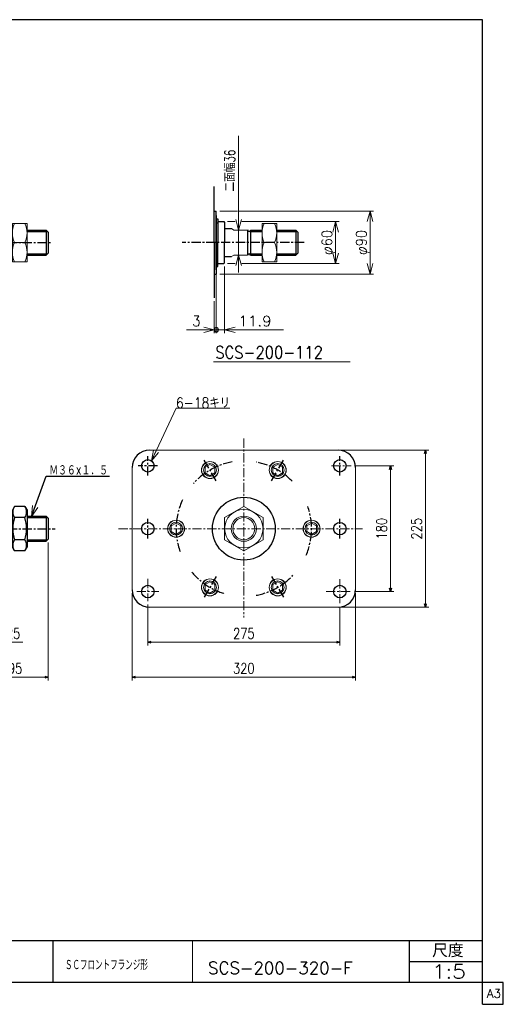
# Model space of a CAD drawing. Header units: millimetres. Extents: x -985 to 985, y -705 to 705.
# Tile 2 of 2: x 292 to 985, y -705 to 705. Entities that reach past the tile are written whole.
import ezdxf
from ezdxf.enums import TextEntityAlignment as Align

# ---------------------------------------------------------------- set-up
doc = ezdxf.new("R2010")
doc.units = ezdxf.units.MM
doc.header["$LTSCALE"] = 0.416667
doc.linetypes.add('CENTER', pattern=[50.8, 31.75, -6.35, 6.35, -6.35])
doc.layers.add('Layer0016', color=7, linetype='Continuous')
doc.layers.add('ZUWAKU', color=7, linetype='Continuous')
doc.styles.add('dcStyle0', font='txt.shx', dxfattribs={"width": 0.8, "bigfont": 'bigfont'})
doc.dimstyles.new('DaDimRotatedStyle', dxfattribs={"dimtxt": 15, "dimasz": 5.000003, "dimexe": 5, "dimexo": 1.666667, "dimgap": 5, "dimtad": 3, "dimdsep": 46, "dimtxsty": 'dcStyle0', "dimblk1": 'OPEN30', "dimblk2": 'OPEN30', "dimsah": 1, "dimcen": 0.09, "dimclrd": 4, "dimclre": 4, "dimclrt": 4, "dimadec": 0, "dimazin": 2, "dimtfac": 1, "dimtdec": 4, "dimtmove": 0, "dimatfit": 0, "dimfxl": 1, "dimarcsym": 0})

# ---------------------------------------------------------------- blocks, each defined once
blk = doc.blocks.new('DC_GROUP_Φ200_5')
at = {"color": 4, "linetype": 'Continuous', "lineweight": 18}
for p, q in [((309.5, -6.3), (310.8, 9.2)), ((309.5, -6.3), (314.6, 7.9)), ((318.4, 6.5), (309.5, -6.3))]:
    blk.add_line(p, q, dxfattribs=at)
blk = doc.blocks.new('DC_GROUP_Φ200_15')
at = {"color": 4, "linetype": 'Continuous', "lineweight": 25}
for p, q in [((285, 7.8), (281.9, 2.6)), ((281.9, 2.6), (281.9, -50.4)), ((299.9, 7.8), (285, 7.8)), ((299.9, 7.8), (302.9, 2.6)), ((302.9, 2.6), (302.9, -50.4)), ((299.9, -8), (285, -8)), ((299.9, -39.8), (285, -39.8)), ((285, -55.7), (281.9, -50.4)), ((299.9, -55.7), (285, -55.7)), ((299.9, -55.7), (302.9, -50.4))]:
    blk.add_line(p, q, dxfattribs=at)
for centre, radius, start, end in [((296.6, -0.1), 14.1, 145.6111, 214.3889), ((288.3, -0.1), 14.1, 325.6111, 34.3889), ((335.1, -23.9), 52.5, 162.4111, 197.5889), ((249.8, -23.9), 52.5, 342.4111, 17.5889), ((296.6, -47.7), 14.1, 145.6111, 214.3889), ((288.3, -47.7), 14.1, 325.6111, 34.3889)]:
    blk.add_arc(centre, radius, start, end, dxfattribs=at)
blk = doc.blocks.new('DC_GROUP_Φ200_26')
at = {"color": 4, "linetype": 'Continuous', "lineweight": 13}
for p, q in [((660.5, 413.3), (639.5, 413.3)), ((639.5, 413.3), (639.5, 358.3)), ((660.5, 358.3), (660.5, 413.3)), ((642.5, 385.8), (657.5, 385.8)), ((639.5, 358.3), (660.5, 358.3))]:
    blk.add_line(p, q, dxfattribs=at)
for centre, start, end in [((672.1, 399.5), 155.068, 204.932), ((627.9, 399.5), 335.068, 24.932), ((672.1, 372), 155.068, 204.932), ((627.9, 372), 335.068, 24.932)]:
    blk.add_arc(centre, 32.6, start, end, dxfattribs=at)
blk = doc.blocks.new('DC_GROUP_Φ200_34')
at = {"color": 4, "linetype": 'Continuous', "lineweight": 18}
for p, q in [((555.9, 264.9), (570.9, 260.9)), ((570.9, 260.9), (555.9, 256.9)), ((570.9, 260.9), (555.9, 260.9))]:
    blk.add_line(p, q, dxfattribs=at)
blk = doc.blocks.new('DC_GROUP_Φ200_35')
at = {"color": 4, "linetype": 'Continuous', "lineweight": 18}
for p, q in [((585.8, 260.9), (600.8, 264.9)), ((600.8, 256.9), (585.8, 260.9)), ((585.8, 260.9), (600.8, 260.9))]:
    blk.add_line(p, q, dxfattribs=at)
blk = doc.blocks.new('DC_GROUP_Φ200_37')
at = {"color": 4, "linetype": 'Continuous', "lineweight": 25}
for start, end in [(0, 180), (180, 0)]:
    blk.add_arc((573.9, 260.9), 3.12, start, end, dxfattribs=at)
blk = doc.blocks.new('DC_GROUP_Φ200_36')
at = {"color": 4, "linetype": 'Continuous', "lineweight": 18}
blk.add_line((580.2, 260.9), (586.4, 260.9), dxfattribs=at)
at = {"linetype": 'Continuous'}
blk.add_blockref('DC_GROUP_Φ200_37', (0, 0), dxfattribs=at)
blk = doc.blocks.new('DC_GROUP_Φ200_33')
at = {"color": 4, "linetype": 'Continuous', "lineweight": 13}
for p, q in [((573.9, 341.8), (573.9, 255.9)), ((585.8, 351.8), (585.8, 255.9)), ((570.9, 301.9), (570.9, 255.9)), ((531.4, 260.9), (570.9, 260.9)), ((570.9, 260.9), (573.9, 260.9)), ((573.9, 260.9), (585.8, 260.9)), ((670.3, 260.9), (585.8, 260.9))]:
    blk.add_line(p, q, dxfattribs=at)
at = {"linetype": 'Continuous'}
for name in ['DC_GROUP_Φ200_34', 'DC_GROUP_Φ200_36', 'DC_GROUP_Φ200_35']:
    blk.add_blockref(name, (0, 0), dxfattribs=at)
at = {"color": 4, "style": 'dcStyle0', "width": 0.8}
for s, p, p2 in [('3', (539.4, 265.9), (551.4, 265.9)), ('11.9', (605.3, 265.9), (653.3, 265.9))]:
    blk.add_text(s, height=15, dxfattribs=at).set_placement(p, p2, align=Align.FIT)
blk = doc.blocks.new('DC_GROUP_Φ200_38')
at = {"color": 4, "linetype": 'Continuous', "lineweight": 13}
for p, q in [((302.9, 413.3), (281.9, 413.3)), ((281.9, 413.3), (281.9, 358.3)), ((302.9, 358.3), (302.9, 413.3)), ((285, 385.8), (299.9, 385.8)), ((281.9, 358.3), (302.9, 358.3))]:
    blk.add_line(p, q, dxfattribs=at)
for centre, start, end in [((314.5, 399.5), 155.068, 204.932), ((270.3, 399.5), 335.068, 24.932), ((314.5, 372), 155.068, 204.932), ((270.3, 372), 335.068, 24.932)]:
    blk.add_arc(centre, 32.6, start, end, dxfattribs=at)
blk = doc.blocks.new('DC_GROUP_Φ200_40')
at = {"color": 4, "linetype": 'Continuous', "lineweight": 18}
for p, q in [((605.9, 403.8), (601.9, 418.8)), ((610, 418.8), (605.9, 403.8)), ((605.9, 403.8), (605.9, 418.8))]:
    blk.add_line(p, q, dxfattribs=at)
blk = doc.blocks.new('DC_GROUP_Φ200_41')
at = {"color": 4, "linetype": 'Continuous', "lineweight": 18}
for p, q in [((601.9, 352.8), (605.9, 367.8)), ((605.9, 367.8), (610, 352.8)), ((605.9, 367.8), (605.9, 352.8))]:
    blk.add_line(p, q, dxfattribs=at)
blk = doc.blocks.new('DC_GROUP_Φ200_39')
at = {"color": 4, "linetype": 'Continuous', "lineweight": 13}
for p, q in [((605.9, 538.8), (605.9, 403.8)), ((605.9, 367.8), (605.9, 403.8)), ((605.9, 342.8), (605.9, 367.8))]:
    blk.add_line(p, q, dxfattribs=at)
at = {"linetype": 'Continuous'}
for name in ['DC_GROUP_Φ200_40', 'DC_GROUP_Φ200_41']:
    blk.add_blockref(name, (0, 0), dxfattribs=at)
at = {"color": 4, "style": 'dcStyle0', "width": 0.714286}
blk.add_text('二面幅36', height=15, rotation=90, dxfattribs=at).set_placement((600.9, 458.8), (600.9, 518.8), align=Align.FIT)
blk = doc.blocks.new('DC_GROUP_Φ200_43')
at = {"color": 4, "linetype": 'Continuous', "lineweight": 18}
for p, q in [((794.2, 340.8), (790.2, 355.8)), ((798.2, 355.8), (794.2, 340.8)), ((794.2, 340.8), (794.2, 355.8))]:
    blk.add_line(p, q, dxfattribs=at)
blk = doc.blocks.new('DC_GROUP_Φ200_44')
at = {"color": 4, "linetype": 'Continuous', "lineweight": 18}
for p, q in [((790.2, 415.8), (794.2, 430.8)), ((794.2, 430.8), (798.2, 415.8)), ((794.2, 430.8), (794.2, 415.8))]:
    blk.add_line(p, q, dxfattribs=at)
blk = doc.blocks.new('DC_GROUP_Φ200_42')
at = {"color": 4, "linetype": 'Continuous', "lineweight": 13}
for p, q in [((578.9, 430.8), (604.3, 430.8)), ((606.9, 430.8), (799.2, 430.8)), ((794.2, 340.8), (794.2, 430.8)), ((578.9, 340.8), (799.2, 340.8))]:
    blk.add_line(p, q, dxfattribs=at)
at = {"linetype": 'Continuous'}
for name in ['DC_GROUP_Φ200_44', 'DC_GROUP_Φ200_43']:
    blk.add_blockref(name, (0, 0), dxfattribs=at)
at = {"color": 4, "style": 'dcStyle0', "width": 0.75}
blk.add_text('φ90', height=15, rotation=90, dxfattribs=at).set_placement((789.2, 367.8), (789.2, 403.8), align=Align.FIT)
blk = doc.blocks.new('DC_GROUP_Φ200_46')
at = {"color": 4, "linetype": 'Continuous', "lineweight": 18}
for p, q in [((744.9, 355.8), (740.9, 370.8)), ((749, 370.8), (744.9, 355.8)), ((744.9, 355.8), (744.9, 370.8))]:
    blk.add_line(p, q, dxfattribs=at)
blk = doc.blocks.new('DC_GROUP_Φ200_47')
at = {"color": 4, "linetype": 'Continuous', "lineweight": 18}
for p, q in [((740.9, 400.8), (744.9, 415.8)), ((744.9, 415.8), (749, 400.8)), ((744.9, 415.8), (744.9, 400.8))]:
    blk.add_line(p, q, dxfattribs=at)
blk = doc.blocks.new('DC_GROUP_Φ200_45')
at = {"color": 4, "linetype": 'Continuous', "lineweight": 13}
for p, q in [((589.8, 415.8), (600.8, 415.8)), ((610.7, 415.8), (749.9, 415.8)), ((744.9, 355.8), (744.9, 415.8)), ((589.8, 355.8), (600.9, 355.8)), ((610.4, 355.8), (749.9, 355.8))]:
    blk.add_line(p, q, dxfattribs=at)
at = {"linetype": 'Continuous'}
for name in ['DC_GROUP_Φ200_47', 'DC_GROUP_Φ200_46']:
    blk.add_blockref(name, (0, 0), dxfattribs=at)
at = {"color": 4, "style": 'dcStyle0', "width": 0.75}
blk.add_text('φ60', height=15, rotation=90, dxfattribs=at).set_placement((739.9, 367.8), (739.9, 403.8), align=Align.FIT)
blk = doc.blocks.new('DC_GROUP_Φ200_52')
at = {"color": 4, "linetype": 'Continuous', "lineweight": 13}
for p, q in [((613.4, 7.8), (585.9, -8)), ((640.9, -8), (613.4, 7.8)), ((585.9, -8), (585.9, -39.8)), ((640.9, -39.8), (640.9, -8)), ((585.9, -39.8), (613.4, -55.7)), ((613.4, -55.7), (640.9, -39.8))]:
    blk.add_line(p, q, dxfattribs=at)
for radius in [27.5, 18, 15.8]:
    blk.add_circle((613.4, -23.9), radius, dxfattribs=at)
blk = doc.blocks.new('DC_GROUP_Φ200_57')
at = {"color": 4, "linetype": 'Continuous', "lineweight": 18}
for p, q in [((481.2, 73.3), (483.9, 88.6)), ((481.2, 73.3), (487.5, 86.9)), ((491.2, 85.3), (481.2, 73.3))]:
    blk.add_line(p, q, dxfattribs=at)
blk = doc.blocks.new('DC_GROUP_Φ200_56')
at = {"color": 4, "linetype": 'Continuous', "lineweight": 13}
for p, q in [((481.2, 73.3), (516.3, 148.9)), ((516.3, 148.9), (593.3, 148.9))]:
    blk.add_line(p, q, dxfattribs=at)
at = {"linetype": 'Continuous'}
blk.add_blockref('DC_GROUP_Φ200_57', (0, 0), dxfattribs=at)
at = {"color": 4, "style": 'dcStyle0', "width": 0.80625}
blk.add_text('6-18キリ', height=15, dxfattribs=at).set_placement((516.3, 148.9), (593.7, 148.9), align=Align.FIT)
blk = doc.blocks.new('DC_GROUP_Φ200_58')
at = {"color": 4, "linetype": 'Continuous', "lineweight": 13}
for p, q in [((661.9, -99.8), (654.9, -103.9)), ((654.9, -103.9), (654.9, -112)), ((654.9, -112), (661.9, -116)), ((668.9, -103.9), (661.9, -99.8)), ((661.9, -116), (668.9, -112)), ((668.9, -112), (668.9, -103.9))]:
    blk.add_line(p, q, dxfattribs=at)
for radius in [12.2, 12, 9.23]:
    blk.add_circle((661.9, -107.9), radius, dxfattribs=at)
blk = doc.blocks.new('DC_GROUP_Φ200_59')
at = {"color": 4, "linetype": 'Continuous', "lineweight": 13}
for p, q in [((564.9, -99.8), (557.9, -103.9)), ((557.9, -103.9), (557.9, -112)), ((557.9, -112), (564.9, -116)), ((571.9, -103.9), (564.9, -99.8)), ((564.9, -116), (571.9, -112)), ((571.9, -112), (571.9, -103.9))]:
    blk.add_line(p, q, dxfattribs=at)
for radius in [12.2, 12, 9.23]:
    blk.add_circle((564.9, -107.9), radius, dxfattribs=at)
blk = doc.blocks.new('DC_GROUP_Φ200_60')
at = {"color": 4, "linetype": 'Continuous', "lineweight": 13}
for p, q in [((516.4, -15.8), (509.4, -19.9)), ((509.4, -19.9), (509.4, -28)), ((509.4, -28), (516.4, -32)), ((523.4, -19.9), (516.4, -15.8)), ((516.4, -32), (523.4, -28)), ((523.4, -28), (523.4, -19.9))]:
    blk.add_line(p, q, dxfattribs=at)
for radius in [12.2, 12, 9.23]:
    blk.add_circle((516.4, -23.9), radius, dxfattribs=at)
blk = doc.blocks.new('DC_GROUP_Φ200_61')
at = {"color": 4, "linetype": 'Continuous', "lineweight": 13}
for p, q in [((564.9, 68.2), (557.9, 64.1)), ((557.9, 64.1), (557.9, 56)), ((571.9, 64.1), (564.9, 68.2)), ((571.9, 56), (571.9, 64.1)), ((557.9, 56), (564.9, 52)), ((564.9, 52), (571.9, 56))]:
    blk.add_line(p, q, dxfattribs=at)
for radius in [12.2, 12, 9.23]:
    blk.add_circle((564.9, 60.1), radius, dxfattribs=at)
blk = doc.blocks.new('DC_GROUP_Φ200_62')
at = {"color": 4, "linetype": 'Continuous', "lineweight": 13}
for p, q in [((661.9, 68.2), (654.9, 64.1)), ((654.9, 64.1), (654.9, 56)), ((668.9, 64.1), (661.9, 68.2)), ((668.9, 56), (668.9, 64.1)), ((654.9, 56), (661.9, 52)), ((661.9, 52), (668.9, 56))]:
    blk.add_line(p, q, dxfattribs=at)
for radius in [12.2, 12, 9.23]:
    blk.add_circle((661.9, 60.1), radius, dxfattribs=at)
blk = doc.blocks.new('DC_GROUP_Φ200_63')
at = {"color": 4, "linetype": 'Continuous', "lineweight": 13}
for p, q in [((710.4, -15.8), (703.4, -19.9)), ((703.4, -19.9), (703.4, -28)), ((703.4, -28), (710.4, -32)), ((717.4, -19.9), (710.4, -15.8)), ((710.4, -32), (717.4, -28)), ((717.4, -28), (717.4, -19.9))]:
    blk.add_line(p, q, dxfattribs=at)
for radius in [12.2, 12, 9.23]:
    blk.add_circle((710.4, -23.9), radius, dxfattribs=at)
blk = doc.blocks.new('_OPEN30')
at = {"color": 0, "linetype": 'ByBlock', "lineweight": -2}
for p, q in [((-1, 0.267949), (0, 0)), ((0, 0), (-1, -0.267949)), ((0, 0), (-1, 0))]:
    blk.add_line(p, q, dxfattribs=at)
blk = doc.blocks.new('*D65')
at = {"color": 4, "linetype": 'Continuous', "lineweight": 13}
for p, q in [((213.4, -141.4), (213.4, -191.4)), ((238.4, -141.4), (238.4, -191.4)), ((205, -186.4), (213.4, -186.4)), ((238.4, -186.4), (213.4, -186.4)), ((297, -186.4), (238.4, -186.4))]:
    blk.add_line(p, q, dxfattribs=at)
at = {"color": 4, "xscale": 5.000004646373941, "yscale": 4.999982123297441}
for p, rotation in [((213.4, -186.4), 360), ((238.4, -186.4), 180)]:
    blk.add_blockref('_OPEN30', p, dxfattribs=dict(at, rotation=rotation))
at = {"color": 4, "insert": (272.8, -181.4), "char_height": 15, "width": 46.875, "attachment_point": 7, "style": 'dcStyle0'}
blk.add_mtext('\\T1.00;25', dxfattribs=at)
blk = doc.blocks.new('*D67')
at = {"color": 4, "linetype": 'Continuous', "lineweight": 13}
for p, q in [((333.4, -43.9), (333.4, -241.4)), ((238.4, -141.4), (238.4, -241.4)), ((238.4, -236.4), (333.4, -236.4))]:
    blk.add_line(p, q, dxfattribs=at)
at = {"color": 4, "xscale": 5.000004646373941, "yscale": 4.999982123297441}
for p, rotation in [((238.4, -236.4), 180), ((333.4, -236.4), 360)]:
    blk.add_blockref('_OPEN30', p, dxfattribs=dict(at, rotation=rotation))
at = {"color": 4, "insert": (285.9, -231.4), "char_height": 15, "width": 46.875, "attachment_point": 8, "style": 'dcStyle0'}
blk.add_mtext('\\T1.00;95', dxfattribs=at)
blk = doc.blocks.new('*D68')
at = {"color": 4, "linetype": 'Continuous', "lineweight": 13}
for p, q in [((475.9, -132.6), (475.9, -191.4)), ((750.9, -136), (750.9, -191.4)), ((475.9, -186.4), (750.9, -186.4))]:
    blk.add_line(p, q, dxfattribs=at)
at = {"color": 4, "xscale": 5.000004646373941, "yscale": 4.999982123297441}
for p, rotation in [((475.9, -186.4), 180), ((750.9, -186.4), 360)]:
    blk.add_blockref('_OPEN30', p, dxfattribs=dict(at, rotation=rotation))
at = {"color": 4, "insert": (613.4, -181.4), "char_height": 15, "width": 60.938, "attachment_point": 8, "style": 'dcStyle0'}
blk.add_mtext('\\T1.00;275', dxfattribs=at)
blk = doc.blocks.new('*D69')
at = {"color": 4, "linetype": 'Continuous', "lineweight": 13}
for p, q in [((772.1, 66.1), (828.4, 66.1)), ((823.4, -113.9), (823.4, 66.1)), ((772.1, -113.9), (828.4, -113.9))]:
    blk.add_line(p, q, dxfattribs=at)
at = {"color": 4, "xscale": 5.000004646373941, "yscale": 4.999982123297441}
for p, rotation in [((823.4, 66.1), 90), ((823.4, -113.9), 270)]:
    blk.add_blockref('_OPEN30', p, dxfattribs=dict(at, rotation=rotation))
at = {"color": 4, "insert": (818.4, -23.9), "char_height": 15, "width": 60.938, "attachment_point": 8, "rotation": 90, "style": 'dcStyle0'}
blk.add_mtext('\\T1.00;180', dxfattribs=at)
blk = doc.blocks.new('*D70')
at = {"color": 4, "linetype": 'Continuous', "lineweight": 13}
for p, q in [((453.4, -116.4), (453.4, -241.4)), ((773.4, -116.4), (773.4, -241.4)), ((453.4, -236.4), (773.4, -236.4))]:
    blk.add_line(p, q, dxfattribs=at)
at = {"color": 4, "xscale": 5.000004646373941, "yscale": 4.999982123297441}
for p, rotation in [((453.4, -236.4), 180), ((773.4, -236.4), 360)]:
    blk.add_blockref('_OPEN30', p, dxfattribs=dict(at, rotation=rotation))
at = {"color": 4, "insert": (613.4, -231.4), "char_height": 15, "width": 60.938, "attachment_point": 8, "style": 'dcStyle0'}
blk.add_mtext('\\T1.00;320', dxfattribs=at)
blk = doc.blocks.new('*D71')
at = {"color": 4, "linetype": 'Continuous', "lineweight": 13}
for p, q in [((753.4, 88.6), (878.4, 88.6)), ((873.4, -136.4), (873.4, 88.6)), ((753.4, -136.4), (878.4, -136.4))]:
    blk.add_line(p, q, dxfattribs=at)
at = {"color": 4, "xscale": 5.000004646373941, "yscale": 4.999982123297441}
for p, rotation in [((873.4, 88.6), 90), ((873.4, -136.4), 270)]:
    blk.add_blockref('_OPEN30', p, dxfattribs=dict(at, rotation=rotation))
at = {"color": 4, "insert": (868.4, -23.9), "char_height": 15, "width": 60.938, "attachment_point": 8, "rotation": 90, "style": 'dcStyle0'}
blk.add_mtext('\\T1.00;225', dxfattribs=at)

msp = doc.modelspace()

# ---------------------------------------------------------------- linework, layer by layer
at = {"color": 4, "linetype": 'Continuous', "lineweight": 25}
for p, q in [((570.905, 385.795), (570.905, 465.926)), ((570.905, 430.795), (573.905, 430.795)), ((573.905, 385.795), (573.905, 430.795)), ((573.905, 424.795), (573.905, 385.795)), ((573.905, 419.995), (576.005, 419.995)), ((573.905, 414.295), (576.005, 414.295)), ((576.005, 419.995), (576.005, 385.795)), ((576.005, 415.795), (584.755, 415.795)), ((584.805, 415.795), (585.805, 414.795)), ((585.805, 414.795), (585.805, 385.795)), ((302.932, 403.795), (330.353, 403.795)), ((302.932, 401.795), (332.353, 401.795)), ((333.353, 400.795), (330.353, 403.795)), ((330.353, 403.795), (330.353, 367.795)), ((333.353, 400.795), (333.353, 370.795)), ((585.755, 405.795), (595.865, 405.795)), ((618.905, 403.795), (618.905, 367.795)), ((622.905, 403.795), (639.484, 403.795)), ((622.905, 403.795), (622.905, 367.795)), ((622.905, 401.795), (639.484, 401.795)), ((660.484, 403.795), (687.905, 403.795)), ((660.484, 401.795), (689.905, 401.795)), ((690.905, 400.795), (687.905, 403.795)), ((687.905, 403.795), (687.905, 367.795)), ((690.905, 400.795), (690.905, 370.795)), ((570.905, 385.795), (570.905, 306.852)), ((573.905, 385.795), (573.905, 340.795)), ((573.905, 346.795), (573.905, 385.795)), ((576.005, 351.595), (576.005, 385.795)), ((585.805, 356.795), (585.805, 385.795)), ((302.932, 369.795), (332.353, 369.795)), ((302.932, 367.795), (330.353, 367.795)), ((333.353, 370.795), (330.353, 367.795)), ((622.905, 369.795), (639.484, 369.795)), ((622.905, 367.795), (639.484, 367.795)), ((660.484, 369.795), (689.905, 369.795)), ((660.484, 367.795), (687.905, 367.795)), ((690.905, 370.795), (687.905, 367.795)), ((573.905, 357.295), (576.005, 357.295)), ((576.005, 355.795), (584.755, 355.795)), ((584.805, 355.795), (585.805, 356.795)), ((585.755, 365.795), (595.865, 365.795)), ((570.905, 340.795), (573.905, 340.795)), ((573.905, 351.595), (576.005, 351.595)), ((309.524, -6.266), (330.132, 51.167)), ((330.132, 51.167), (421.249, 51.167)), ((302.932, -5.924), (330.353, -5.924)), ((302.932, -7.924), (332.353, -7.924)), ((333.353, -8.924), (330.353, -5.924)), ((330.353, -5.924), (330.353, -41.924)), ((333.353, -8.924), (333.353, -38.924)), ((302.932, -39.924), (332.353, -39.924)), ((302.932, -41.924), (330.353, -41.924)), ((333.353, -38.924), (330.353, -41.924))]:
    msp.add_line(p, q, dxfattribs=at)
at = {"color": 4, "linetype": 'Continuous', "lineweight": 13}
for p, q in [((595.865, 405.795), (598.905, 403.795)), ((595.865, 405.795), (598.905, 403.795)), ((598.905, 403.795), (618.909, 403.795)), ((598.905, 403.795), (618.909, 403.795)), ((639.484, 403.795), (639.484, 367.795)), ((595.865, 365.795), (598.905, 367.795)), ((595.865, 365.795), (598.905, 367.795)), ((598.905, 367.795), (618.905, 367.795)), ((598.905, 367.795), (618.905, 367.795)), ((765.476, 215.124), (570.069, 215.124)), ((478.411, 88.576), (748.411, 88.576)), ((453.411, 63.576), (453.411, -111.424)), ((773.411, -111.424), (773.411, 63.576)), ((478.411, -136.424), (748.411, -136.424))]:
    msp.add_line(p, q, dxfattribs=at)
at = {"color": 4, "linetype": 'CENTER', "lineweight": 25}
for p, q in [((-359.496, 385.795), (338.952, 385.795)), ((699.798, 385.795), (525.07, 385.795)), ((-359.496, -23.924), (343.389, -23.924))]:
    msp.add_line(p, q, dxfattribs=at)
at = {"color": 4, "linetype": 'CENTER', "lineweight": 13}
for p, q in [((613.411, 105.279), (613.411, -151.254)), ((739.078, 66.076), (767.117, 66.076)), ((433.863, -23.924), (783.411, -23.924)), ((475.911, -95.634), (475.911, -127.581)), ((750.911, -96.314), (750.911, -130.98)), ((459.961, -113.924), (491.825, -113.924)), ((731.091, -113.924), (767.117, -113.924))]:
    msp.add_line(p, q, dxfattribs=at)
at = {"color": 4, "linetype": 'Continuous', "lineweight": 25}
msp.add_arc((620.905, 403.795), 2, 176.195233, 0, dxfattribs=at)
msp.add_ellipse((620.905, 366.628), major_axis=(0, 3.25), ratio=0.61538462, start_param=5.05704048, end_param=7.4868078, dxfattribs=at)
at = {"layer": 'Layer0016', "color": 4, "linetype": 'CENTER', "lineweight": 25}
for p, q in [((475.911, 52.076), (475.911, 80.076)), ((573.911, 44.492), (555.911, 75.669)), ((652.911, 44.492), (670.911, 75.669)), ((750.911, 52.076), (750.911, 80.076)), ((489.911, 66.076), (461.911, 66.076)), ((475.911, -37.924), (475.911, -9.924)), ((750.911, -37.924), (750.911, -9.924)), ((573.911, -92.34), (555.911, -123.517)), ((652.911, -92.34), (670.911, -123.517))]:
    msp.add_line(p, q, dxfattribs=at)
at = {"layer": 'Layer0016', "color": 4, "linetype": 'Continuous', "lineweight": 25}
for centre, radius in [((475.911, 66.076), 9), ((750.911, 66.076), 9), ((613.411, -23.924), 45), ((475.911, -23.924), 9), ((750.911, -23.924), 9), ((475.911, -113.924), 9), ((750.911, -113.924), 9)]:
    msp.add_circle(centre, radius, dxfattribs=at)
for centre, start, end in [((478.411, 63.576), 90, 180), ((748.411, 63.576), 0, 90), ((478.411, -111.424), 180, 270), ((748.411, -111.424), 270, 0)]:
    msp.add_arc(centre, 25, start, end, dxfattribs=at)
at = {"layer": 'Layer0016', "color": 4, "linetype": 'CENTER', "lineweight": 25}
for start, end in [(99.814268, 138.152131), (44.608455, 79.09181), (154.709981, 199.766245), (336.984907, 19.278373), (220.022555, 253.586598), (280.563561, 317.971175)]:
    msp.add_arc((613.411, -23.924), 97, start, end, dxfattribs=at)
at = {"layer": 'ZUWAKU', "color": 5, "linetype": 'Continuous', "lineweight": 25}
for p, q in [((955, 705), (-985, 705)), ((955, -705), (955, 705)), ((985, -673.75), (-985, -673.75)), ((985, -705), (985, -673.75)), ((955, -705), (985, -705))]:
    msp.add_line(p, q, dxfattribs=at)
at = {"layer": 'ZUWAKU', "color": 4, "linetype": 'Continuous', "lineweight": 25}
for p, q in [((0, -613.75), (955, -613.75)), ((340, -613.75), (340, -673.75)), ((850.675, -673.75), (850.675, -613.75)), ((850.675, -643.75), (955, -643.75))]:
    msp.add_line(p, q, dxfattribs=at)
at = {"layer": 'ZUWAKU', "color": 4, "linetype": 'Continuous', "lineweight": 13}
msp.add_line((540, -613.75), (540, -673.75), dxfattribs=at)

# ---------------------------------------------------------------- block references
at = {"linetype": 'Continuous'}
for name in ['DC_GROUP_Φ200_39', 'DC_GROUP_Φ200_42', 'DC_GROUP_Φ200_38', 'DC_GROUP_Φ200_45', 'DC_GROUP_Φ200_26', 'DC_GROUP_Φ200_33', 'DC_GROUP_Φ200_56', 'DC_GROUP_Φ200_61', 'DC_GROUP_Φ200_62', 'DC_GROUP_Φ200_15', 'DC_GROUP_Φ200_5', 'DC_GROUP_Φ200_52', 'DC_GROUP_Φ200_60', 'DC_GROUP_Φ200_63', 'DC_GROUP_Φ200_59', 'DC_GROUP_Φ200_58']:
    msp.add_blockref(name, (0, 0), dxfattribs=at)

# ---------------------------------------------------------------- texts
at = {"color": 4, "style": 'dcStyle0'}
for s, height, width, p, p2 in [('SCS-200-112', 17.5, 0.8, (572.629, 219.81), (726.629, 219.81)), ('Ｍ３６×１．５', 15, 0.666667, (334.932, 52.367), (418.932, 52.367)), ('ＳＣフロントフランジ形', 15, 0.6, (357.184, -656.053), (475.984, -656.053)), ('SCS-200-320-F', 17.5, 0.91, (562.193, -661.61), (769.218, -661.61)), ('1:5', 20, 0.8, (883.128, -668.202), (931.128, -668.202))]:
    msp.add_text(s, height=height, dxfattribs=dict(at, width=width)).set_placement(p, p2, align=Align.FIT)
at = {"layer": 'ZUWAKU', "color": 4, "style": 'dcStyle0', "width": 0.991667}
msp.add_text('尺度', height=19, dxfattribs=at).set_placement((883.075, -637.65), (928.295, -637.65), align=Align.FIT)
at = {"layer": 'ZUWAKU', "color": 7, "style": 'dcStyle0', "width": 0.8}
msp.add_text('A3', height=12.5, dxfattribs=at).set_placement((961.537, -695.625), (981.537, -695.625), align=Align.FIT)

# ---------------------------------------------------------------- dimensions: what is measured, and where the dimension line sits
at = {"linetype": 'Continuous', "lineweight": 13}
for base, p1, p2, picture, middle in [((873.411, 88.576), (751.745, -136.424), (751.745, 88.576), '*D71', (873.411, -23.924)), ((823.411, 66.076), (770.45, -113.924), (770.45, 66.076), '*D69', (823.411, -23.924))]:
    dim = msp.add_linear_dim(base=base, p1=p1, p2=p2, angle=90, dimstyle='DaDimRotatedStyle', override={"dimtxt": 15, "dimasz": 5.000003, "dimexe": 5, "dimexo": 1.666667, "dimgap": 5, "dimtad": 3, "dimtih": 0, "dimtoh": 0, "dimdec": 2, "dimzin": 8, "dimtxsty": 'dcStyle0', "dimblk1": 'OPEN30', "dimblk2": 'OPEN30', "dimsah": 1, "dimclrd": 4, "dimclre": 4, "dimclrt": 4, "dimazin": 2, "dimtofl": 1, "dimatfit": 0, "dimtolj": 0, "dimtzin": 8}, dxfattribs=at)
    dim.commit()
    dim.dimension.update_dxf_attribs({"geometry": picture, "text_midpoint": middle})
for base, p1, p2, picture, middle in [((333.353, -236.424), (238.353, -139.757), (333.353, -42.257), '*D67', (285.853, -236.424)), ((773.411, -236.424), (453.411, -114.757), (773.411, -114.757), '*D70', (613.411, -236.424)), ((213.353, -186.424), (238.353, -139.757), (213.353, -139.757), '*D65', (284.092, -186.424)), ((750.911, -186.424), (475.911, -130.915), (750.911, -134.313), '*D68', (613.411, -186.424))]:
    dim = msp.add_linear_dim(base=base, p1=p1, p2=p2, dimstyle='DaDimRotatedStyle', override={"dimtxt": 15, "dimasz": 5.000003, "dimexe": 5, "dimexo": 1.666667, "dimgap": 5, "dimtad": 3, "dimtih": 0, "dimtoh": 0, "dimdec": 2, "dimzin": 8, "dimtxsty": 'dcStyle0', "dimblk1": 'OPEN30', "dimblk2": 'OPEN30', "dimsah": 1, "dimclrd": 4, "dimclre": 4, "dimclrt": 4, "dimazin": 2, "dimtofl": 1, "dimatfit": 0, "dimtolj": 0, "dimtzin": 8}, dxfattribs=at)
    dim.commit()
    dim.dimension.update_dxf_attribs({"geometry": picture, "text_midpoint": middle})

doc.saveas('drawing.dxf')
